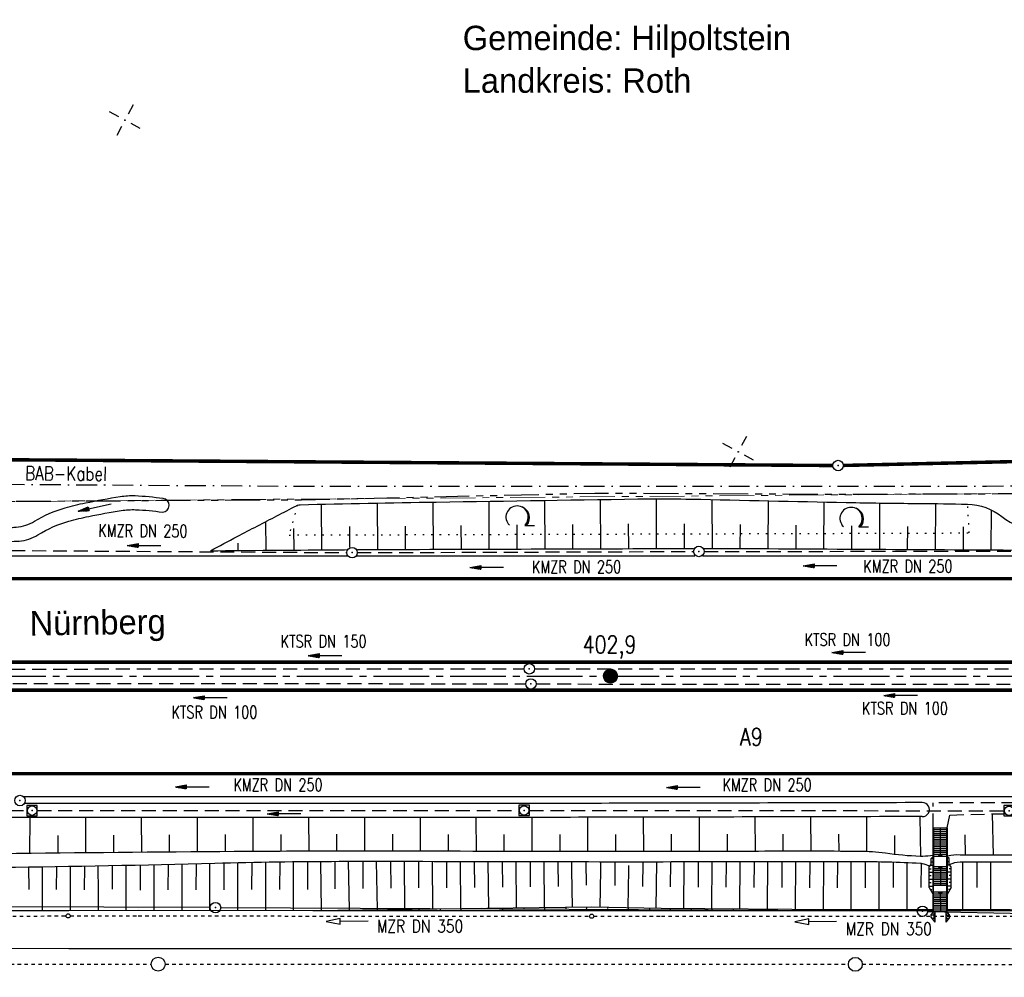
# Model space of a CAD drawing. Extents: x 0 to 1135, y 0 to 420.
# Tile 9 of 74: x 86 to 227, y 177 to 315. Entities that reach past the tile are written whole.
import ezdxf
from ezdxf.enums import TextEntityAlignment as Align

# ---------------------------------------------------------------- set-up
doc = ezdxf.new("R2010")
doc.units = 0
doc.header["$LTSCALE"] = 2
doc.header["$MEASUREMENT"] = 0
for name, pattern in [('ACAD_ISO03W100', [0.5, 0.25, -0.25]), ('ACAD_ISO10W100W', [0.5, 0.25, -0.25]), ('ACHSE', [5.5, 4, -0.5, 0.5, -0.5]), ('AUSGEZOGEN', [0]), ('BAB-FM2', [2.6, 1.5, -0.5, 0.1, -0.5]), ('GESTRICH-X2', [1.5, 1, -0.5]), ('PHANTOMX2', [5, 2.5, -0.5, 0.5, -0.5, 0.5, -0.5]), ('PUNKTX2_STR', [0.6, 0.1, -0.5])]:
    doc.linetypes.add(name, pattern=pattern)
doc.layers.get('0').update_dxf_attribs({"color": 8, "linetype": 'AUSGEZOGEN'})
for name, color, linetype in [('ACHSETOP', 250, 'ACHSE'), ('BAB_FM', 8, 'BAB-FM2'), ('Bahnachse', 7, 'CONTINUOUS'), ('BOESCHG', 8, 'AUSGEZOGEN'), ('Boeschungen', 15, 'CONTINUOUS'), ('FBRTOP', 8, 'AUSGEZOGEN'), ('Gleisachsen', 7, 'CONTINUOUS'), ('GRENZL-BAB', 7, 'AUSGEZOGEN'), ('GRENZP-BAB', 7, 'AUSGEZOGEN'), ('HEKT_B', 250, 'CONTINUOUS'), ('KANAL', 200, 'GESTRICH-X2'), ('Lichtwellenleiter COLT', 8, 'PHANTOMX2'), ('Lichtwellenleiter GLH', 8, 'PHANTOMX2'), ('MULDE', 8, 'AUSGEZOGEN'), ('NETZ', 250, 'AUSGEZOGEN'), ('NUTZUNG', 8, 'PUNKTX2_STR'), ('PFEIL', 200, 'CONTINUOUS'), ('PFEILTOP', 8, 'AUSGEZOGEN'), ('Planung_SSF_Zugänglichkeit', 15, 'CONTINUOUS'), ('RICHTUNG', 250, 'CONTINUOUS'), ('SCHRIFT', 8, 'AUSGEZOGEN'), ('SCHSYMBOL', 200, 'AUSGEZOGEN'), ('TE', 15, 'CONTINUOUS'), ('TEXTO', 200, 'CONTINUOUS'), ('WALD', 8, 'AUSGEZOGEN'), ('WEG', 8, 'GESTRICH-X2')]:
    doc.layers.add(name, color=color, linetype=linetype)
doc.styles.add('ROMANS', font='romans.shx', dxfattribs={"width": 0.8})
doc.styles.add('UNIR-H', font='unir_h.shx', dxfattribs={"width": 0.8})
doc.styles.add('UNIR-O', font='unir_o.shx')

# ---------------------------------------------------------------- blocks, each defined once
blk = doc.blocks.new('IKR')
at = {"color": 0}
for p, q in [((0, 1), (0, 2.5)), ((-2.5, 0), (-1, 0)), ((1, 0), (2.5, 0)), ((0, -2.5), (0, -1))]:
    blk.add_line(p, q, dxfattribs=at)
blk.add_circle((0, 0), 0.05, dxfattribs=at)
blk.add_point((0, 0), dxfattribs=at)
blk = doc.blocks.new('*X17')
at = {"color": 0}
for p, q in [((212.23, 257.39), (213.24, 258.4)), ((212.24, 257.33), (213.31, 258.4)), ((212.24, 257.47), (213.17, 258.4)), ((212.24, 257.26), (213.37, 258.39)), ((212.24, 257.55), (213.09, 258.39)), ((212.25, 257.2), (213.43, 258.38)), ((212.26, 257.63), (213, 258.37)), ((212.27, 257.14), (213.49, 258.37)), ((212.28, 257.09), (213.55, 258.35)), ((212.29, 257.73), (212.9, 258.35)), ((212.3, 257.04), (213.6, 258.33)), ((212.32, 256.99), (213.65, 258.31)), ((212.34, 257.86), (212.78, 258.29)), ((212.35, 256.94), (213.69, 258.29)), ((212.37, 256.9), (213.74, 258.26)), ((212.4, 256.85), (213.78, 258.24)), ((212.43, 256.81), (213.83, 258.21)), ((212.46, 256.77), (213.86, 258.18)), ((212.49, 256.73), (213.9, 258.14)), ((212.53, 256.7), (213.94, 258.11)), ((212.56, 256.66), (213.97, 258.07)), ((212.6, 256.63), (214.01, 258.03)), ((212.64, 256.6), (214.04, 257.99)), ((212.68, 256.57), (214.07, 257.95)), ((212.73, 256.54), (214.09, 257.91)), ((212.77, 256.52), (214.12, 257.86)), ((212.82, 256.49), (214.14, 257.82)), ((212.87, 256.47), (214.16, 257.77)), ((212.92, 256.45), (214.18, 257.72)), ((212.97, 256.44), (214.2, 257.66)), ((213.03, 256.42), (214.21, 257.6)), ((213.09, 256.41), (214.22, 257.54)), ((213.16, 256.41), (214.23, 257.48)), ((213.22, 256.4), (214.23, 257.41)), ((213.3, 256.41), (214.23, 257.34)), ((213.38, 256.41), (214.22, 257.26)), ((213.46, 256.43), (214.2, 257.17)), ((213.56, 256.46), (214.18, 257.07)), ((213.69, 256.51), (214.12, 256.95))]:
    blk.add_line(p, q, dxfattribs=at)
blk = doc.blocks.new('SRMAST2')
at = {"color": 0}
blk.add_circle((0, 0), 0.999, dxfattribs=at)
blk.add_point((0, 0), dxfattribs=at)
blk.add_blockref('*X17', (-213.23, -257.4))
blk = doc.blocks.new('LW')
at = {"color": 0}
blk.add_line((1.18, 0), (2.58, 0), dxfattribs=at)
for centre, radius, start, end in [((0.07, 1.19), 1.6, 312.7202, 226.7249), ((0.17, 1.08), 1.68, 321.1992, 68.9844), ((0.08, 1.13), 1.67, 319.2916, 65.2101)]:
    blk.add_arc(centre, radius, start, end, dxfattribs=at)
blk = doc.blocks.new('GST')
at = {"color": 0}
blk.add_circle((0, 0), 0.75, dxfattribs=at)
blk.add_point((0, 0), dxfattribs=at)
blk = doc.blocks.new('10')
blk.add_blockref('GST', (0, 0))
blk = doc.blocks.new('20')
blk.add_lwpolyline([(-0.75, -0.75), (0.75, -0.75), (0.75, 0.75), (-0.75, 0.75)], close=True)
blk.add_circle((0, 0), 0.676)
blk.add_point((0, 0))
blk = doc.blocks.new('PFEIL2')
at = {"color": 0}
for p, q in [((0.88, 0), (-2.4, -0.01)), ((0.88, -0.27), (0.88, 0.28)), ((0.88, 0.28), (2.43, 0.01)), ((0.91, 0.27), (0.88, 0.26)), ((0.97, 0.26), (0.88, 0.25)), ((1.02, 0.25), (0.88, 0.23)), ((1.07, 0.24), (0.88, 0.21)), ((1.13, 0.23), (0.88, 0.19)), ((1.18, 0.22), (0.88, 0.17)), ((1.24, 0.21), (0.88, 0.15)), ((1.29, 0.21), (0.88, 0.14)), ((1.34, 0.2), (0.88, 0.12)), ((1.4, 0.19), (0.88, 0.1)), ((1.45, 0.18), (0.88, 0.08)), ((1.51, 0.17), (0.88, 0.06)), ((1.56, 0.16), (0.88, 0.04)), ((1.61, 0.15), (0.88, 0.02)), ((1.67, 0.14), (0.88, 0.01)), ((1.72, 0.13), (0.88, -0.01)), ((1.78, 0.12), (0.88, -0.03)), ((1.83, 0.11), (0.88, -0.05)), ((1.88, 0.1), (0.88, -0.07)), ((1.94, 0.09), (0.88, -0.09)), ((2.05, 0.08), (0.88, -0.12)), ((1.99, 0.08), (0.88, -0.11)), ((2.1, 0.07), (0.88, -0.14)), ((2.15, 0.06), (0.88, -0.16)), ((2.21, 0.05), (0.88, -0.18)), ((2.26, 0.04), (0.88, -0.2)), ((2.32, 0.03), (0.88, -0.22)), ((2.37, 0.02), (0.88, -0.23)), ((2.42, 0.01), (0.88, -0.25)), ((2.43, 0.01), (0.88, -0.27))]:
    blk.add_line(p, q, dxfattribs=at)

msp = doc.modelspace()

# ---------------------------------------------------------------- linework, layer by layer
at = {"layer": 'ACHSETOP'}
msp.add_lwpolyline([(25, 220.37), (70.24, 220.37), (320.24, 220.37), (570.24, 220.37), (770.24, 220.37), (895.24, 220.37), (945.24, 220.37), (950, 220.37)], dxfattribs=at)
at = {"layer": 'BAB_FM', "flags": 128}
msp.add_lwpolyline([(57.2, 248.16), (74.2, 247.95), (124.19, 247.64), (224.19, 247.63), (274.2, 248.21), (324.2, 248.8), (374.2, 248.98), (424.2, 249.27), (474.2, 248.75)], dxfattribs=at)
at = {"layer": 'Bahnachse', "linetype": 'ACAD_ISO10W100W'}
for points in [[(60.2, 179.06), (104.38, 179.05)], [(106.38, 179.05), (204.36, 179.03)], [(206.36, 179.03), (304.36, 179.01)]]:
    msp.add_lwpolyline(points, dxfattribs=at)
at = {"layer": 'Bahnachse', "linetype": 'Continuous'}
for centre in [(105.38, 179.05), (205.36, 179.03)]:
    msp.add_circle(centre, 1, dxfattribs=at)
at = {"layer": 'BOESCHG'}
for p, q in [((168.86, 238.65), (168.83, 245.71)), ((176.86, 238.67), (176.83, 245.83)), ((128.86, 238.49), (128.8, 245.03)), ((136.86, 238.54), (136.83, 245.2)), ((144.86, 238.57), (144.83, 245.34)), ((152.86, 238.59), (152.83, 245.47)), ((160.86, 238.62), (160.83, 245.59)), ((184.86, 238.7), (184.83, 245.7)), ((192.86, 238.67), (192.9, 245.52)), ((200.86, 238.62), (200.89, 245.36)), ((208.86, 238.58), (208.89, 245.21)), ((216.86, 238.53), (216.89, 245.12)), ((224.86, 238.48), (224.89, 244.21)), ((120.86, 238.43), (120.82, 242.55)), ((124.86, 238.46), (124.83, 241.54)), ((132.85, 238.86), (132.84, 241.82)), ((140.86, 238.55), (140.84, 241.91)), ((148.86, 238.58), (148.84, 241.99)), ((156.86, 238.61), (156.84, 242.07)), ((164.86, 238.63), (164.84, 242.14)), ((172.86, 238.66), (172.84, 242.22)), ((180.86, 238.69), (180.84, 242.24)), ((188.86, 238.69), (188.88, 242.15)), ((196.86, 238.65), (196.88, 242.04)), ((204.86, 238.6), (204.87, 241.94)), ((212.86, 238.55), (212.87, 241.86)), ((220.86, 238.5), (220.87, 241.78)), ((116.86, 238.39), (116.85, 239.43)), ((225.17, 194.7), (225.02, 200.61)), ((86.95, 200.08), (86.94, 194.94)), ((94.95, 200.09), (94.96, 195.02)), ((102.95, 200.09), (102.96, 195.09)), ((110.95, 200.09), (110.96, 195.15)), ((118.95, 200.1), (118.96, 195.21)), ((126.95, 200.1), (126.96, 195.25)), ((134.95, 200.1), (134.96, 195.26)), ((142.95, 200.11), (142.96, 195.25)), ((150.95, 200.11), (150.96, 195.23)), ((158.95, 200.11), (158.96, 195.22)), ((166.95, 200.12), (166.96, 195.21)), ((174.95, 200.13), (174.96, 195.2)), ((182.95, 200.15), (182.96, 195.21)), ((190.95, 200.17), (190.97, 195.23)), ((198.95, 200.19), (198.97, 195.25)), ((206.95, 200.21), (206.97, 195.21)), ((214.76, 194.51), (214.67, 200.23)), ((194.96, 197.71), (194.97, 195.25)), ((202.96, 197.72), (202.97, 195.24)), ((90.96, 197.53), (90.96, 194.98)), ((98.96, 197.57), (98.96, 195.05)), ((106.96, 197.61), (106.96, 195.12)), ((114.96, 197.64), (114.96, 195.19)), ((122.96, 197.67), (122.96, 195.24)), ((130.96, 197.68), (130.96, 195.26)), ((138.96, 197.68), (138.96, 195.26)), ((146.96, 197.67), (146.96, 195.24)), ((154.96, 197.67), (154.96, 195.23)), ((162.96, 197.67), (162.96, 195.22)), ((170.96, 197.67), (170.96, 195.21)), ((178.96, 197.68), (178.96, 195.21)), ((186.96, 197.69), (186.97, 195.22)), ((210.96, 197.51), (210.97, 194.79)), ((221.17, 194.71), (221.1, 197.61))]:
    msp.add_line(p, q, dxfattribs=at)
for points in [[(410.29, 194.48, -0.000016), (377.98, 194.56, 0.000082), (371.8, 194.57, 0.000005), (348.63, 194.62, 0.000007), (332.46, 194.65, 0.000063), (310.24, 194.7, 0.000078), (292.22, 194.73, 0.00065), (289.2, 194.73, -0.000043), (243.22, 194.69, -0.000446), (237.69, 194.69, -0.000143), (220.39, 194.71)], [(410.29, 193.48, -0.000016), (377.97, 193.56, 0.000082), (371.8, 193.57, 0.000005), (348.63, 193.62, 0.000007), (332.46, 193.65, 0.000063), (310.24, 193.7, 0.000078), (292.22, 193.73, 0.00065), (289.2, 193.73, -0.000043), (243.22, 193.69, -0.000446), (237.69, 193.69, -0.000143), (220.39, 193.71)], [(112.86, 238.36, -0.000933), (116.71, 240.4, -0.001256), (119.59, 241.91, -0.00047), (125.22, 244.83, -0.024289), (125.33, 244.89, -0.089794), (125.72, 244.97, -0.001794), (145.26, 245.35, -0.000231), (176.11, 245.82, -0.005333), (177.44, 245.83, -0.004304), (183.21, 245.74, 0.001115), (205.44, 245.27, 0.002946), (214.59, 245.15, -0.003929), (221.45, 245.04, -0.163391), (226.39, 243.26, 0.153138), (231.6, 241.26, 0.012886), (237.04, 241.05, -0.006718), (247.48, 240.79, -0.004399), (251.06, 240.62, -0.002553), (257.24, 240.25)], [(133.94, 238.53, -0.000331), (135.59, 238.54, -0.000021), (182.16, 238.69, -0.000829)], [(183.6, 238.7, -0.000001), (184.92, 238.7, -0.000829), (186.25, 238.7, -0.001452), (187.33, 238.7, -0.000035), (232.15, 238.44, -0.002125)], [(112.86, 238.36, -0.000346), (130.13, 238.5, -0.000453), (132.39, 238.52, -0.000022)], [(216.52, 194.66, -0.022883), (215.03, 194.51, -0.026569), (214.68, 194.51, -0.025515), (209.66, 194.96, 0.034386), (205.93, 195.23, 0.001898), (191.46, 195.24, -0.001206), (168.69, 195.21, -0.000224), (139.56, 195.26, 0.000791), (131.31, 195.26, 0.001578), (116.28, 195.2, 0.000712), (82.98, 194.9, 0.000314), (35.82, 194.39, 0.000181), (25, 194.26, 0.000266)], [(216.03, 193.11, 0.070758), (214.98, 193.47, 0.044881), (214.68, 193.51, 0.005662), (210.03, 193.68, 0.00635), (205.89, 193.73, 0.000566), (186.91, 193.72, -0.000589), (168.68, 193.71, -0.000678), (143.31, 193.76, 0.001433), (131.32, 193.76, 0.006028), (113.5, 193.5, -0.003519), (82.98, 192.9, -0.000652), (37.91, 192.39, 0.000376), (25, 192.26, 0.00022)]]:
    msp.add_lwpolyline(points, format="xyb", dxfattribs=at)
for centre, radius, start, end in [((219.98, 188.28), 6.44, 86.372, 102.5293), ((220.63, 189.34), 4.37, 93.1799, 114.5904)]:
    msp.add_arc(centre, radius, start, end, dxfattribs=at)
at = {"layer": 'Boeschungen', "linetype": 'Continuous'}
for points in [[(112.8, 186.77), (112.79, 193.48)], [(114.8, 193.53), (114.77, 189.73)], [(116.8, 186.78), (116.79, 193.58)], [(118.8, 193.62), (118.77, 189.78)], [(120.8, 186.78), (120.8, 193.66)], [(122.81, 193.69), (122.77, 189.78)], [(124.8, 186.73), (124.8, 193.71)], [(126.81, 193.73), (126.78, 189.78)], [(128.8, 186.78), (128.69, 193.75)], [(130.7, 193.76), (130.73, 189.84)], [(132.8, 186.83), (132.69, 193.76)], [(134.7, 193.76), (134.73, 189.89)], [(136.81, 186.89), (136.69, 193.77)], [(138.7, 193.76), (138.73, 189.94)], [(140.76, 186.94), (140.7, 193.76)], [(142.7, 193.76), (142.73, 189.99)], [(144.76, 186.99), (144.7, 193.75)], [(146.71, 193.74), (146.74, 189.99)], [(148.76, 187.04), (148.71, 193.74)], [(150.71, 193.73), (150.74, 190.05)], [(152.77, 187.1), (152.71, 193.73)], [(154.71, 193.73), (154.74, 190.1)], [(156.77, 187.15), (156.71, 193.72)], [(158.71, 193.72), (158.74, 190.15)], [(160.77, 187.2), (160.71, 193.72)], [(162.71, 193.71), (162.75, 190.21)], [(164.72, 192.52), (164.71, 193.71)], [(166.72, 193.71), (166.75, 190.38)], [(168.86, 192.55), (168.88, 193.71)], [(170.88, 193.71), (170.85, 190.32)], [(174.88, 193.71), (174.85, 190.18)], [(176.77, 187.11), (176.88, 193.71)], [(178.83, 193.71), (178.8, 190.16)], [(180.77, 187.06), (180.83, 193.71)], [(182.83, 193.71), (182.8, 190.11)], [(184.78, 187.06), (184.83, 193.72)], [(186.83, 193.72), (186.8, 190.11)], [(188.78, 187.01), (188.83, 193.72)], [(190.83, 193.73), (190.8, 190.06)], [(192.78, 186.97), (192.83, 193.73)], [(194.83, 193.73), (194.8, 190.07)], [(196.78, 186.92), (196.83, 193.73)], [(198.83, 193.73), (198.8, 190.02)], [(200.78, 186.87), (200.84, 193.73)], [(202.79, 193.74), (202.75, 190.02)], [(204.78, 186.87), (204.78, 193.73)], [(206.79, 193.73), (206.75, 190.02)], [(208.78, 186.87), (208.78, 193.71)], [(210.79, 193.66), (210.76, 190.03)], [(212.78, 186.88), (212.78, 193.59)], [(214.79, 193.5), (214.76, 190.03)], [(220.78, 186.88), (220.79, 193.71)], [(222.79, 193.7), (222.76, 190.03)], [(224.78, 186.88), (224.79, 193.7)], [(86.77, 192.95), (86.81, 189.76)], [(88.79, 187.01), (88.78, 192.98)], [(90.78, 193.01), (90.76, 189.78)], [(92.79, 187.03), (92.78, 193.05)], [(94.79, 193.08), (94.76, 189.7)], [(96.79, 189.36), (96.78, 193.12)], [(98.79, 193.16), (98.76, 189.79)], [(100.79, 189.38), (100.79, 193.2)], [(102.79, 193.24), (102.77, 189.67)], [(104.79, 186.77), (104.79, 193.28)], [(106.79, 193.33), (106.77, 189.72)], [(108.8, 186.77), (108.79, 193.38)], [(110.8, 193.43), (110.77, 189.72)], [(160.72, 192.5), (160.72, 193.15)], [(164.77, 187.25), (164.72, 192.52)], [(168.78, 187.25), (168.86, 192.55)], [(172.78, 187.21), (172.86, 192.57)], [(172.86, 192.57), (172.87, 193.2)], [(96.79, 186.77), (96.79, 189.36)], [(100.79, 186.77), (100.79, 189.38)], [(162.75, 190.21), (162.75, 190.2)], [(25, 186.76), (27.52, 186.76), (52.53, 186.75), (77.54, 186.74), (92.54, 186.77), (102.54, 186.78), (127.55, 186.76), (152.52, 187.1), (167.53, 187.28), (177.52, 187.09), (202.53, 186.88), (216.51, 186.9)], [(25, 186.76), (27.52, 186.76), (52.53, 186.75), (77.54, 186.74), (92.54, 186.77), (102.54, 186.78), (127.55, 186.76), (152.52, 187.1), (167.53, 187.28), (177.52, 187.09), (202.53, 186.88), (216.51, 186.9)], [(25, 186.76), (27.52, 186.76), (52.53, 186.75), (77.54, 186.74), (92.54, 186.77), (102.54, 186.78), (127.55, 186.76), (152.52, 187.1), (167.53, 187.28), (177.52, 187.09), (202.53, 186.88), (216.51, 186.9)], [(25, 186.76), (27.52, 186.76), (52.53, 186.75), (77.54, 186.74), (92.54, 186.77), (102.54, 186.78), (127.55, 186.76), (152.56, 186.75), (167.56, 186.73), (177.52, 186.74), (202.52, 186.73), (216.51, 186.75)], [(88.79, 186.76), (88.79, 187.01)], [(92.79, 186.76), (92.79, 187.03)], [(130.8, 186.73), (130.8, 186.78)], [(133.81, 186.86), (133.8, 186.81)], [(136.8, 186.74), (136.81, 186.89)], [(139.81, 186.91), (139.81, 186.81)], [(142.81, 186.74), (142.81, 186.94)], [(145.81, 187.02), (145.81, 186.87)], [(148.81, 186.74), (148.81, 187.04)], [(151.82, 187.07), (151.81, 186.92)], [(154.81, 186.75), (154.82, 187.09)], [(157.82, 187.17), (157.82, 186.97)], [(160.81, 186.75), (160.82, 187.2)], [(163.82, 187.22), (163.82, 186.97)], [(166.81, 186.75), (166.83, 187.3)], [(169.83, 187.28), (169.82, 187.03)], [(172.81, 186.75), (172.83, 187.2)], [(175.82, 187.13), (175.82, 186.93)], [(178.82, 186.76), (178.83, 187.11)], [(181.83, 187.08), (181.82, 186.93)], [(184.82, 186.76), (184.83, 187.06)], [(187.82, 186.99), (187.82, 186.89)], [(190.82, 186.76), (190.83, 186.96)], [(193.83, 186.94), (193.82, 186.84)], [(196.82, 186.77), (196.83, 186.92)], [(199.83, 186.89), (199.82, 186.79)], [(202.82, 186.77), (202.83, 186.87)], [(205.83, 186.85), (205.83, 186.8)], [(208.83, 186.77), (208.83, 186.87)], [(211.83, 186.85), (211.83, 186.8)], [(214.83, 186.73), (214.83, 186.88)], [(218.57, 186.9), (227.54, 186.91), (242.54, 186.75), (252.54, 186.75), (277.55, 186.74), (302.55, 186.73), (317.56, 186.76)], [(218.57, 186.75), (227.53, 186.76), (242.54, 186.75), (252.54, 186.75), (277.55, 186.74), (302.55, 186.73), (317.56, 186.76)], [(220.83, 186.73), (220.83, 186.88)], [(223.78, 186.91), (223.83, 186.8)]]:
    msp.add_lwpolyline(points, dxfattribs=at)
at = {"layer": 'FBRTOP'}
for points in [[(25, 237.62), (70.24, 237.62), (132.43, 237.62)], [(133.84, 237.62), (182.32, 237.62)], [(183.45, 237.62), (232.42, 237.62)], [(86.12, 203.12), (320.24, 203.12), (352.61, 203.12)]]:
    msp.add_lwpolyline(points, dxfattribs=at)
at = {"layer": 'FBRTOP', "const_width": 0.5}
for points in [[(25, 234.37), (70.24, 234.37), (320.24, 234.37), (570.24, 234.37), (770.24, 234.37), (895.24, 234.37), (945.24, 234.37), (950, 234.37)], [(25, 206.37), (70.24, 206.37), (320.24, 206.37), (570.24, 206.37), (770.24, 206.37), (895.24, 206.37), (945.24, 206.37), (950, 206.37)]]:
    msp.add_lwpolyline(points, dxfattribs=at)
for points in [[(25, 222.37, -0.000001), (70.24, 222.37, -0.000001), (195.24, 222.37, 0.000001), (320.24, 222.37, 0.000001), (445.24, 222.37, -0.000001), (570.24, 222.37, -0.000001), (656.28, 222.37, 0.000001)], [(25, 218.37, -0.000001), (70.24, 218.37, -0.000001), (195.24, 218.37, 0.000001), (320.24, 218.37, 0.000001), (445.24, 218.37, -0.000001), (570.24, 218.37, -0.000001), (655.53, 218.37, 0.000001)]]:
    msp.add_lwpolyline(points, format="xyb", dxfattribs=at)
at = {"layer": 'Gleisachsen', "linetype": 'Continuous'}
msp.add_lwpolyline([(25, 181.31), (27.54, 181.31), (52.55, 181.34), (77.56, 181.33), (92.56, 181.31), (102.56, 181.31), (127.57, 181.29), (152.53, 181.28), (167.53, 181.31), (177.54, 181.31), (202.54, 181.29), (227.55, 181.28), (242.56, 181.26), (252.56, 181.26), (277.57, 181.24), (302.57, 181.28), (317.53, 181.26)], dxfattribs=at)
at = {"layer": 'GRENZL-BAB'}
for p, q in [((112.84, 187.16), (25, 187.53)), ((214.24, 186.65), (114.34, 187.15)), ((215.74, 186.63), (363.93, 183.2))]:
    msp.add_line(p, q, dxfattribs=at)
at = {"layer": 'GRENZL-BAB', "const_width": 0.5}
for points in [[(202.14, 250.59), (56.12, 251.61)], [(203.64, 250.6), (266.06, 252.01)]]:
    msp.add_lwpolyline(points, dxfattribs=at)
at = {"layer": 'KANAL'}
for p, q in [((84.29, 238.4), (132.43, 238.09)), ((133.93, 238.09), (182.16, 238.26)), ((183.68, 238.26), (232.2, 238.31)), ((60.3, 221.38), (157.85, 221.43)), ((159.34, 221.43), (257.31, 221.39)), ((60.52, 219.35), (158.07, 219.28)), ((159.58, 219.25), (257.43, 219.2)), ((57.05, 201.12), (86.56, 201.08)), ((88.05, 201.09), (157.1, 201.12)), ((158.62, 201.11), (226.66, 201.06))]:
    msp.add_line(p, q, dxfattribs=at)
at = {"layer": 'Lichtwellenleiter COLT', "lineweight": 0, "flags": 128}
msp.add_lwpolyline([(240.86, 246.68), (125.58, 245.77), (63.65, 245.27), (28.3, 246.28), (25, 246.36)], dxfattribs=at)
at = {"layer": 'Lichtwellenleiter GLH', "flags": 128}
msp.add_lwpolyline([(25, 246.21), (59.53, 245.32), (125.91, 245.69), (136.34, 245.9), (168.01, 246.64), (204.73, 246.48), (247.58, 246.63), (264.78, 246.78), (311, 247.49), (346.19, 248.1), (354.53, 248.21), (400.55, 249.96), (452.71, 246.52), (479.6, 243.57), (499.04, 244.26), (542.5, 248.68), (576.76, 249.35), (623.13, 248.26), (635.37, 249.03), (640.58, 249.11)], dxfattribs=at)
at = {"layer": 'MULDE'}
for points in [[(63.2, 241.34, 0.00342), (70.96, 241.37, 0.004561), (76.77, 241.48, 0.000935), (84.33, 241.71, 0.010342), (85.01, 241.75, 0.119765), (87.63, 242.6, -0.06829), (92.01, 244.52, -0.018896), (94.93, 245.23, -0.011196), (99.92, 246.14, -0.049542), (102.06, 246.27, -0.026268), (106.08, 245.89)], [(63.22, 239.35, 0.003365), (71.02, 239.37, 0.004528), (76.82, 239.48, 0.000969), (84.7, 239.72, 0.010537), (85.42, 239.76, 0.120222), (88.13, 240.64, -0.069755), (92.58, 242.6, -0.018083), (95.41, 243.28, -0.011078), (100.08, 244.13, -0.04966), (102.14, 244.25, -0.026462), (105.99, 243.89)], [(214.95, 202.23, -0.000171), (175.61, 202.14, -0.000378), (157.85, 202.11, -0.000004), (96.52, 202.08, -0.000024), (87.29, 202.08, -0.001882), (86.45, 202.08, -0.000006), (86.21, 202.09)]]:
    msp.add_lwpolyline(points, format="xyb", dxfattribs=at)
at = {"layer": 'MULDE', "flags": 128}
msp.add_lwpolyline([(214.95, 200.23, -0.000171), (175.62, 200.14, -0.000378), (157.86, 200.11, -0.000004), (96.52, 200.08, -0.000024), (87.29, 200.08, -0.001882), (86.44, 200.08, -0.000206), (78.72, 200.14)], format="xyb", dxfattribs=at)
at = {"layer": 'MULDE'}
for centre, start, end in [((105.94, 244.89), 273.2505, 82.0886), ((214.98, 201.23), 268.5309, 91.6965)]:
    msp.add_arc(centre, 1, start, end, dxfattribs=at)
at = {"layer": 'NUTZUNG'}
for p, q in [((125.33, 244.89), (124.14, 240.62)), ((221.7, 240.92), (221.45, 245.04)), ((124.14, 240.62), (221.7, 240.92))]:
    msp.add_line(p, q, dxfattribs=at)
at = {"layer": 'Planung_SSF_Zugänglichkeit', "linetype": 'Continuous'}
for p, q in [((216.51, 186.72), (216.52, 198.62)), ((216.52, 198.62), (218.58, 198.62)), ((216.53, 198.35), (218.59, 198.35)), ((216.53, 198.08), (218.59, 198.08)), ((216.53, 197.81), (218.59, 197.81)), ((216.59, 186.72), (216.6, 198.62)), ((217.55, 194.57), (217.56, 198.62)), ((218.49, 186.72), (218.5, 198.62)), ((218.57, 186.72), (218.58, 198.62)), ((216.52, 197), (218.58, 197)), ((216.52, 196.73), (218.58, 196.73)), ((216.52, 196.46), (218.58, 196.46)), ((216.53, 197.54), (218.59, 197.54)), ((216.53, 197.27), (218.59, 197.27)), ((216.52, 196.19), (218.58, 196.19)), ((216.52, 195.92), (218.58, 195.92)), ((216.52, 195.65), (218.58, 195.65)), ((216.52, 195.38), (218.58, 195.38)), ((216.52, 195.11), (218.58, 195.11)), ((216.25, 194.22), (216.49, 194.47)), ((216.25, 193.33), (216.25, 194.22)), ((216.25, 193.75), (216.38, 193.75)), ((216.28, 194.25), (216.5, 194.25)), ((216.52, 194.84), (218.58, 194.84)), ((216.52, 194.57), (218.58, 194.57)), ((216.52, 194.57), (218.54, 194.57)), ((216.58, 194.57), (218.48, 194.57)), ((217.82, 194.76), (217.27, 194.76)), ((217.27, 194.76), (217.55, 194.57)), ((217.55, 194.57), (217.82, 194.76)), ((218.8, 194.22), (218.55, 194.46)), ((218.77, 194.25), (218.55, 194.25)), ((218.8, 193.75), (218.67, 193.75)), ((218.8, 193.33), (218.8, 194.22)), ((215.95, 193.03), (216.25, 193.33)), ((215.95, 190.07), (215.95, 193.03)), ((215.95, 192.75), (216.23, 192.75)), ((215.95, 192.25), (216.5, 192.25)), ((216.17, 193.25), (216.5, 193.25)), ((216.52, 193.07), (218.54, 193.07)), ((216.52, 192.8), (218.58, 192.8)), ((216.52, 192.53), (218.58, 192.53)), ((216.52, 192.26), (218.58, 192.26)), ((217.27, 192.87), (217.55, 193.07)), ((217.83, 192.87), (217.27, 192.87)), ((217.55, 193.07), (217.55, 190.37)), ((217.55, 193.07), (217.83, 192.87)), ((218.88, 193.25), (218.55, 193.25)), ((219.1, 192.25), (218.55, 192.25)), ((219.1, 193.02), (218.8, 193.33)), ((219.1, 192.75), (218.82, 192.75)), ((219.09, 190.07), (219.1, 193.02)), ((215.95, 191.75), (216.22, 191.75)), ((215.95, 191.25), (216.5, 191.25)), ((215.95, 190.75), (216.22, 190.75)), ((216.52, 191.99), (218.58, 191.99)), ((216.52, 191.72), (218.58, 191.72)), ((216.52, 191.45), (218.58, 191.45)), ((216.52, 191.18), (218.58, 191.18)), ((216.52, 190.91), (218.58, 190.91)), ((216.52, 190.64), (218.58, 190.64)), ((219.09, 191.25), (218.54, 191.25)), ((219.09, 191.75), (218.82, 191.75)), ((219.09, 190.75), (218.82, 190.75)), ((215.95, 190.25), (216.5, 190.25)), ((215.95, 190.07), (216.5, 189.07)), ((216.13, 189.75), (216.31, 189.75)), ((216.4, 189.25), (216.5, 189.25)), ((216.51, 189.42), (218.54, 189.42)), ((216.52, 190.37), (218.58, 190.37)), ((217.27, 189.22), (217.54, 189.42)), ((217.82, 189.22), (217.27, 189.22)), ((217.54, 189.42), (217.55, 186.72)), ((217.54, 189.42), (217.82, 189.22)), ((219.09, 190.25), (218.54, 190.25)), ((219.09, 190.07), (218.54, 189.07)), ((218.64, 189.25), (218.54, 189.25)), ((218.92, 189.75), (218.73, 189.75)), ((216.52, 189.15), (218.58, 189.15)), ((216.52, 188.88), (218.58, 188.88)), ((216.52, 188.61), (218.58, 188.61)), ((216.52, 188.34), (218.58, 188.34)), ((216.52, 188.07), (218.58, 188.07)), ((216.22, 186.15), (216.72, 186.72)), ((216.51, 186.72), (218.58, 186.72)), ((216.52, 187.8), (218.58, 187.8)), ((216.52, 187.53), (218.58, 187.53)), ((216.52, 187.26), (218.58, 187.26)), ((216.52, 186.99), (218.58, 186.99)), ((216.75, 186.52), (216.55, 186.52)), ((216.75, 186.72), (216.75, 185.08)), ((218.35, 186.72), (218.35, 185.08)), ((218.35, 186.52), (218.55, 186.52)), ((218.88, 186.14), (218.38, 186.72)), ((216.21, 185.75), (216.22, 186.15)), ((216.21, 185.75), (216.75, 185.1)), ((216.75, 186.06), (216.22, 186.06)), ((216.75, 185.59), (216.34, 185.59)), ((216.75, 186.26), (216.59, 186.26)), ((216.75, 185.8), (216.59, 185.8)), ((216.75, 185.37), (216.64, 185.37)), ((218.35, 186.26), (218.51, 186.26)), ((218.35, 186.06), (218.88, 186.06)), ((218.35, 185.81), (218.51, 185.81)), ((218.88, 185.74), (218.35, 185.1)), ((218.35, 185.59), (218.76, 185.6)), ((218.36, 185.37), (218.46, 185.37)), ((218.88, 185.74), (218.88, 186.14))]:
    msp.add_line(p, q, dxfattribs=at)
at = {"layer": 'TE', "linetype": 'ACAD_ISO03W100'}
for points in [[(25, 185.96), (27.55, 185.96), (52.56, 185.95), (77.52, 185.94), (92.16, 185.97)], [(92.76, 185.97), (102.52, 185.98), (127.53, 185.96), (152.54, 185.95), (167.25, 185.93)], [(167.85, 185.93), (177.55, 185.94), (202.55, 185.93), (227.56, 185.96), (242.24, 185.95)]]:
    msp.add_lwpolyline(points, dxfattribs=at)
at = {"layer": 'TE', "linetype": 'Continuous'}
for points in [[(135.47, 185.21), (131.47, 185.19), (131.47, 185.59), (129.47, 185.18), (131.48, 184.79), (131.47, 185.19)], [(202.67, 185.16), (198.67, 185.14), (198.67, 185.54), (196.67, 185.12), (198.67, 184.74), (198.67, 185.14)]]:
    msp.add_lwpolyline(points, dxfattribs=at)
for centre in [(92.46, 185.98), (167.55, 185.93)]:
    msp.add_circle(centre, 0.3, dxfattribs=at)
at = {"layer": 'WEG'}
for p in [(270.34, 202.27), (216.51, 198.67)]:
    msp.add_line(p, (216.5, 202.2), dxfattribs=at)
for points in [[(218.51, 198.62), (218.9, 200.45), (225.13, 200.62), (226.68, 200.62)], [(218.51, 198.62), (218.9, 200.45), (225.13, 200.62), (226.49, 200.62)]]:
    msp.add_lwpolyline(points, dxfattribs=at)

# ---------------------------------------------------------------- block references
at = {"layer": 'GRENZP-BAB'}
for p in [(202.89, 250.59), (113.59, 187.16), (214.99, 186.64)]:
    msp.add_blockref('GST', p, dxfattribs=at)
at = {"layer": 'HEKT_B', "rotation": 61.59653548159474}
msp.add_blockref('SRMAST2', (170.24, 220.37), dxfattribs=at)
at = {"layer": 'NETZ', "rotation": 151.5965}
for p in [(100.61, 300.13), (188.57, 252.56)]:
    msp.add_blockref('IKR', p, dxfattribs=at)
at = {"layer": 'PFEIL'}
for p, rotation in [((103.37, 239.13), 179.6419354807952), ((152.51, 236), 180.1987354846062), ((200.31, 236.23), 180.0492354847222), ((129.32, 223.33), 180.0209354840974), ((204.42, 223.79), 179.9892354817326), ((112.86, 217.3), 179.9483354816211), ((211.85, 217.62), 179.9619354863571), ((110.28, 204.5), 180.0261354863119), ((180.7, 204.43), 179.9552354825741)]:
    msp.add_blockref('PFEIL2', p, dxfattribs=dict(at, rotation=rotation))
at = {"layer": 'PFEILTOP'}
for p, rotation in [((96.26, 244.57), 191.9247854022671), ((123.45, 200.66), 180.2668875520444)]:
    msp.add_blockref('PFEIL2', p, dxfattribs=dict(at, rotation=rotation))
at = {"layer": 'SCHSYMBOL', "rotation": 3.548496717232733e-05}
for name, p in [('10', (133.18, 238.09)), ('10', (182.92, 238.26)), ('10', (158.6, 221.42)), ('10', (158.83, 219.26)), ('10', (85.55, 202.53)), ('20', (87.29, 201.08)), ('20', (157.86, 201.11)), ('20', (227.41, 201.06))]:
    msp.add_blockref(name, p, dxfattribs=at)
at = {"layer": 'WALD'}
for p in [(156.78, 242), (204.68, 241.8)]:
    msp.add_blockref('LW', p, dxfattribs=at)

# ---------------------------------------------------------------- texts
at = {"layer": 'BAB_FM', "style": 'ROMANS', "width": 0.8}
msp.add_text('BAB-Kabel', height=2, rotation=359.5701, dxfattribs=at).set_placement((86.28, 248.49))
at = {"layer": 'HEKT_B', "style": 'ROMANS', "width": 0.8}
msp.add_text('402,9', height=2.5, rotation=0, dxfattribs=at).set_placement((166.24, 223.67))
at = {"layer": 'RICHTUNG', "style": 'UNIR-O'}
msp.add_text('Nürnberg', height=3.5, rotation=0.8022, dxfattribs=at).set_placement((86.96, 226.19))
at = {"layer": 'SCHRIFT', "style": 'UNIR-H'}
for s, p in [('Gemeinde: Hilpoltstein', (149.05, 310.18)), ('Landkreis: Roth', (149.05, 304.06))]:
    msp.add_text(s, height=3.5, dxfattribs=at).set_placement(p)
at = {"layer": 'SCHRIFT', "style": 'ROMANS', "width": 0.8}
msp.add_text('A9', height=2.5, dxfattribs=at).set_placement((188.82, 210.41))
at = {"layer": 'TE', "linetype": 'Continuous', "style": 'ROMANS', "oblique": 360, "width": 0.8}
for p in [(136.76, 183.6), (203.99, 183.23)]:
    msp.add_text('MZR DN 350', height=1.8, rotation=359.9962, dxfattribs=at).set_placement(p)
at = {"layer": 'TEXTO', "style": 'ROMANS', "width": 0.75}
for s, rotation, p in [('KMZR DN 250', 359.6419, (103.18, 240.32)), ('KMZR DN 250', 0.1987, (165.38, 235.15)), ('KMZR DN 250', 0.0492, (212.9, 235.24)), ('KTSR DN 150', 0.0209, (129.1, 224.47)), ('KTSR DN 100', 359.9892, (204.24, 224.71)), ('KTSR DN 100', 359.9483, (113.43, 214.31)), ('KTSR DN 100', 359.9619, (212.47, 214.86)), ('KMZR DN 250', 0.0261, (122.56, 203.89)), ('KMZR DN 250', 359.9552, (192.7, 203.89))]:
    msp.add_text(s, height=1.8, rotation=rotation, dxfattribs=at).set_placement(p, align=Align.CENTER)

doc.saveas('drawing.dxf')
